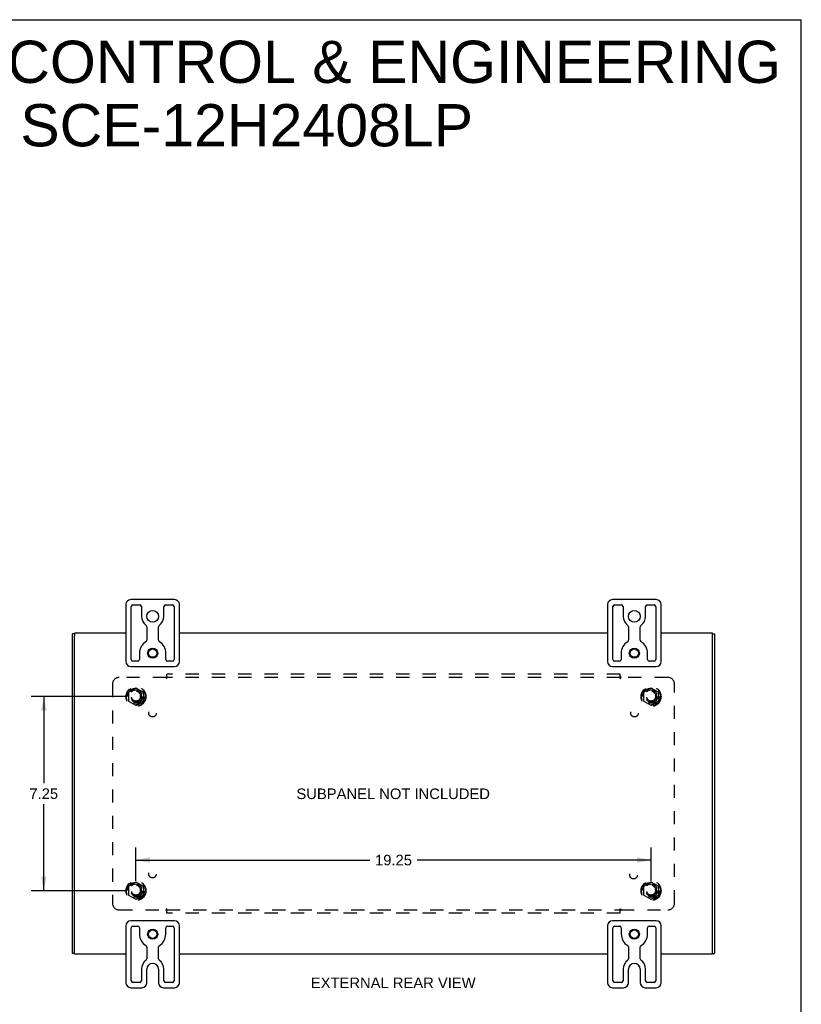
# Model space of a CAD drawing. Header units: inches. Extents: x 0 to 89.5, y 0 to 57.9.
# Tile 5 of 5: x 60.3 to 89.5, y 21.1 to 57.9. Entities that reach past the tile are written whole.
import ezdxf

# ---------------------------------------------------------------- set-up
doc = ezdxf.new("R2010")
doc.units = ezdxf.units.IN
doc.header["$LTSCALE"] = 4.921053
doc.header["$MEASUREMENT"] = 0
doc.linetypes.add('HIDDEN', pattern=[0.2, 0.1, -0.1])
doc.layers.get('0').update_dxf_attribs({"linetype": 'CONTINUOUS'})
for name, color, linetype in [('DEFAULT_2', 8, 'HIDDEN'), ('DIMENSIONS', 7, 'CONTINUOUS'), ('SUBPANEL', 7, 'CONTINUOUS')]:
    doc.layers.add(name, color=color, linetype=linetype)
doc.styles.get("Standard").update_dxf_attribs({"font": 'arial.ttf'})
doc.dimstyles.new('DIMSTYLE_1', dxfattribs={"dimtxt": 0.394737, "dimasz": 0.526316, "dimexe": 0.09, "dimexo": 0.07, "dimgap": 0.0375, "dimtad": 0, "dimtih": 1, "dimtoh": 1, "dimzin": 4, "dimdsep": 46, "dimtxsty": 'Standard', "dimblk": '_FILLED', "dimblk1": '_FILLED', "dimblk2": '_FILLED', "dimcen": 0.09, "dimadec": 3, "dimazin": 1, "dimtfac": 1, "dimtdec": 3, "dimtofl": 0, "dimtmove": 0, "dimatfit": 3, "dimldrblk": '_FILLED', "dimfxl": 0, "dimtolj": 1, "dimtzin": 4, "dimarcsym": 0})

# ---------------------------------------------------------------- blocks, each defined once
blk = doc.blocks.new('_FILLED')
at = {"color": 0, "linetype": 'ByBlock'}
blk.add_solid([(0, 0), (-1, 0.2), (-1, -0.2)], dxfattribs=at)
blk = doc.blocks.new('*D10')
at = {"layer": 'DIMENSIONS', "color": 2, "linetype": 'Continuous'}
for p, q in [((64.241, 32.601), (60.692, 32.601)), ((61.165, 32.601), (61.165, 29.37)), ((61.165, 25.351), (61.165, 28.581)), ((64.241, 25.351), (60.692, 25.351))]:
    blk.add_line(p, q, dxfattribs=at)
at = {"layer": 'DIMENSIONS', "color": 2, "linetype": 'Continuous', "xscale": 0.5263157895, "yscale": 0.5263157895, "zscale": 0.5263157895}
for p, rotation in [((61.165, 32.601), 90), ((61.165, 25.351), 270)]:
    blk.add_blockref('_FILLED', p, dxfattribs=dict(at, rotation=rotation))
at = {"layer": 'DIMENSIONS', "color": 2, "linetype": 'Continuous', "insert": (61.165, 29.173), "char_height": 0.3947, "width": 1.07269, "attachment_point": 2, "line_spacing_factor": 0.9}
blk.add_mtext('7.25', dxfattribs=at)
blk = doc.blocks.new('*D11')
at = {"layer": 'DIMENSIONS', "color": 2, "linetype": 'Continuous'}
for p, q in [((64.61, 25.719), (64.61, 26.969)), ((83.86, 25.719), (83.86, 26.969)), ((64.61, 26.495), (73.348, 26.495)), ((83.86, 26.495), (75.122, 26.495))]:
    blk.add_line(p, q, dxfattribs=at)
at = {"layer": 'DIMENSIONS', "color": 2, "linetype": 'Continuous', "xscale": 0.5263157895, "yscale": 0.5263157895, "zscale": 0.5263157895, "rotation": 180}
blk.add_blockref('_FILLED', (64.61, 26.495), dxfattribs=at)
at = {"layer": 'DIMENSIONS', "color": 2, "linetype": 'Continuous', "xscale": 0.5263157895, "yscale": 0.5263157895, "zscale": 0.5263157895}
blk.add_blockref('_FILLED', (83.86, 26.495), dxfattribs=at)
at = {"layer": 'DIMENSIONS', "color": 2, "linetype": 'Continuous', "insert": (74.235, 26.692), "char_height": 0.3947, "width": 1.37938, "attachment_point": 2, "line_spacing_factor": 0.9}
blk.add_mtext('19.25', dxfattribs=at)

msp = doc.modelspace()

# ---------------------------------------------------------------- linework, layer by layer
at = {"color": 7, "linetype": 'Continuous'}
for p, q in [((0, 57.895), (89.474, 57.895)), ((89.474, 0), (89.474, 57.895)), ((66.05, 36.226), (64.42, 36.226)), ((84.05, 36.226), (82.42, 36.226)), ((64.235, 36.041), (64.235, 33.911)), ((64.435, 33.988), (64.435, 35.963)), ((64.497, 36.026), (64.753, 36.026)), ((64.816, 35.963), (64.816, 35.601)), ((65.654, 35.601), (65.654, 35.963)), ((65.716, 36.026), (65.972, 36.026)), ((66.035, 35.963), (66.035, 33.988)), ((66.235, 33.911), (66.235, 36.041)), ((82.235, 36.041), (82.235, 33.911)), ((82.435, 33.988), (82.435, 35.963)), ((82.497, 36.026), (82.753, 36.026)), ((82.816, 35.963), (82.816, 35.601)), ((83.654, 35.601), (83.654, 35.963)), ((83.716, 36.026), (83.972, 36.026)), ((84.035, 35.963), (84.035, 33.988)), ((84.235, 33.911), (84.235, 36.041)), ((62.31, 34.973), (62.31, 34.867)), ((65.016, 35.21), (65.016, 34.707)), ((65.454, 34.707), (65.454, 35.21)), ((83.016, 35.21), (83.016, 34.707)), ((83.454, 34.707), (83.454, 35.21)), ((86.16, 34.867), (86.16, 34.973)), ((62.31, 34.943), (62.235, 34.943)), ((86.16, 34.943), (86.235, 34.943)), ((64.74, 34.226), (64.74, 33.988)), ((65.73, 33.988), (65.73, 34.226)), ((82.74, 34.226), (82.74, 33.988)), ((83.73, 33.988), (83.73, 34.226)), ((64.677, 33.926), (64.497, 33.926)), ((65.972, 33.926), (65.792, 33.926)), ((82.677, 33.926), (82.497, 33.926)), ((83.972, 33.926), (83.792, 33.926)), ((64.42, 33.726), (66.05, 33.726)), ((82.42, 33.726), (84.05, 33.726)), ((64.235, 24.041), (64.235, 21.911)), ((66.05, 24.226), (64.42, 24.226)), ((64.435, 21.988), (64.435, 23.963)), ((64.497, 24.026), (64.682, 24.026)), ((64.745, 23.963), (64.745, 23.726)), ((65.725, 23.726), (65.725, 23.963)), ((65.787, 24.026), (65.972, 24.026)), ((66.035, 23.963), (66.035, 21.988)), ((66.235, 21.911), (66.235, 24.041)), ((82.235, 24.041), (82.235, 21.911)), ((84.05, 24.226), (82.42, 24.226)), ((82.435, 21.988), (82.435, 23.963)), ((82.497, 24.026), (82.682, 24.026)), ((82.745, 23.963), (82.745, 23.726)), ((83.725, 23.726), (83.725, 23.963)), ((83.787, 24.026), (83.972, 24.026)), ((84.035, 23.963), (84.035, 21.988)), ((84.235, 21.911), (84.235, 24.041)), ((65.016, 23.25), (65.016, 22.804)), ((65.454, 22.804), (65.454, 23.25)), ((83.016, 23.25), (83.016, 22.804)), ((83.454, 22.804), (83.454, 23.25)), ((62.31, 23.009), (62.235, 23.009)), ((62.31, 22.978), (62.31, 23.084)), ((86.16, 22.978), (86.16, 23.084)), ((86.16, 23.009), (86.235, 23.009)), ((64.816, 22.414), (64.816, 21.988)), ((65.016, 21.911), (65.016, 22.414)), ((65.454, 22.414), (65.454, 21.911)), ((65.654, 21.988), (65.654, 22.414)), ((82.816, 22.414), (82.816, 21.988)), ((83.016, 21.911), (83.016, 22.414)), ((83.454, 22.414), (83.454, 21.911)), ((83.654, 21.988), (83.654, 22.414)), ((64.42, 21.726), (64.831, 21.726)), ((64.753, 21.926), (64.497, 21.926)), ((65.639, 21.726), (66.05, 21.726)), ((65.972, 21.926), (65.716, 21.926)), ((82.42, 21.726), (82.831, 21.726)), ((82.753, 21.926), (82.497, 21.926)), ((83.639, 21.726), (84.05, 21.726)), ((83.972, 21.926), (83.716, 21.926))]:
    msp.add_line(p, q, dxfattribs=at)
at = {"color": 3, "linetype": 'Continuous'}
for p, q in [((62.31, 34.973), (62.31, 34.976)), ((64.235, 34.976), (62.31, 34.976)), ((82.235, 34.976), (66.235, 34.976)), ((86.16, 34.976), (84.235, 34.976)), ((86.16, 34.973), (86.16, 34.976)), ((62.235, 23.009), (62.235, 34.943)), ((62.31, 23.085), (62.31, 34.866)), ((86.16, 23.085), (86.16, 34.866)), ((86.235, 34.943), (86.235, 23.009)), ((62.31, 22.976), (62.31, 22.978)), ((64.235, 22.976), (62.31, 22.976)), ((82.235, 22.976), (66.235, 22.976)), ((86.16, 22.976), (84.235, 22.976)), ((86.16, 22.976), (86.16, 22.978))]:
    msp.add_line(p, q, dxfattribs=at)
at = {"color": 7, "linetype": 'Continuous'}
for centre, radius in [((65.235, 35.601), 0.219), ((83.235, 35.601), 0.219), ((65.235, 34.226), 0.188), ((65.235, 34.226), 0.156), ((83.235, 34.226), 0.188), ((83.235, 34.226), 0.156), ((65.235, 23.726), 0.188), ((83.235, 23.726), 0.188), ((65.235, 23.726), 0.156), ((83.235, 23.726), 0.156)]:
    msp.add_circle(centre, radius, dxfattribs=at)
for centre, radius, start, end in [((64.42, 36.041), 0.185, 90, 180), ((66.05, 36.041), 0.185, 0, 90), ((82.42, 36.041), 0.185, 90, 180), ((84.05, 36.041), 0.185, 0, 90), ((64.497, 35.963), 0.0625, 90, 180), ((64.753, 35.963), 0.0625, 360, 90), ((65.716, 35.963), 0.0625, 90, 180), ((65.972, 35.963), 0.0625, 360, 90), ((82.497, 35.963), 0.0625, 90, 180), ((82.753, 35.963), 0.0625, 360, 90), ((83.716, 35.963), 0.0625, 90, 180), ((83.972, 35.963), 0.0625, 360, 90), ((65.235, 35.601), 0.419, 180, 234.223), ((65.235, 35.601), 0.419, 305.777, 360), ((83.235, 35.601), 0.419, 180, 234.223), ((83.235, 35.601), 0.419, 305.777, 360), ((64.953, 35.21), 0.0625, 0, 54.223), ((65.516, 35.21), 0.0625, 125.777, 180), ((82.953, 35.21), 0.0625, 0, 54.223), ((83.516, 35.21), 0.0625, 125.777, 180), ((65.235, 34.226), 0.495, 120.3269, 180), ((64.953, 34.707), 0.0625, 300.3269, 0), ((65.516, 34.707), 0.0625, 180, 239.6731), ((65.235, 34.226), 0.495, 0, 59.6731), ((83.235, 34.226), 0.495, 120.3269, 180), ((82.953, 34.707), 0.0625, 300.3269, 0), ((83.516, 34.707), 0.0625, 180, 239.6731), ((83.235, 34.226), 0.495, 0, 59.6731), ((64.42, 33.911), 0.185, 180, 270), ((64.497, 33.988), 0.0625, 180, 270), ((64.677, 33.988), 0.0625, 270, 0), ((65.792, 33.988), 0.0625, 180, 270), ((65.972, 33.988), 0.0625, 270, 0), ((66.05, 33.911), 0.185, 270, 360), ((82.42, 33.911), 0.185, 180, 270), ((82.497, 33.988), 0.0625, 180, 270), ((82.677, 33.988), 0.0625, 270, 0), ((83.792, 33.988), 0.0625, 180, 270), ((83.972, 33.988), 0.0625, 270, 0), ((84.05, 33.911), 0.185, 270, 360), ((64.42, 24.041), 0.185, 90, 180), ((64.497, 23.963), 0.0625, 90, 180), ((64.682, 23.963), 0.0625, 360, 90), ((65.787, 23.963), 0.0625, 90, 180), ((65.972, 23.963), 0.0625, 360, 90), ((66.05, 24.041), 0.185, 0, 90), ((82.42, 24.041), 0.185, 90, 180), ((82.497, 23.963), 0.0625, 90, 180), ((82.682, 23.963), 0.0625, 360, 90), ((83.787, 23.963), 0.0625, 90, 180), ((83.972, 23.963), 0.0625, 360, 90), ((84.05, 24.041), 0.185, 0, 90), ((65.235, 23.726), 0.49, 180, 239.3693), ((65.235, 23.726), 0.49, 300.6307, 360), ((83.235, 23.726), 0.49, 180, 239.3693), ((83.235, 23.726), 0.49, 300.6307, 360), ((64.953, 23.25), 0.0625, 360, 59.3693), ((65.516, 23.25), 0.0625, 120.6307, 180), ((82.953, 23.25), 0.0625, 360, 59.3693), ((83.516, 23.25), 0.0625, 120.6307, 180), ((65.235, 22.414), 0.419, 125.777, 180), ((64.953, 22.804), 0.0625, 305.777, 360), ((65.235, 22.414), 0.219, 0, 180), ((65.516, 22.804), 0.0625, 180, 234.223), ((65.235, 22.414), 0.419, 0, 54.223), ((83.235, 22.414), 0.419, 125.777, 180), ((82.953, 22.804), 0.0625, 305.777, 360), ((83.235, 22.414), 0.219, 0, 180), ((83.516, 22.804), 0.0625, 180, 234.223), ((83.235, 22.414), 0.419, 0, 54.223), ((64.42, 21.911), 0.185, 180, 270), ((64.497, 21.988), 0.0625, 180, 270), ((64.753, 21.988), 0.0625, 270, 0), ((64.831, 21.911), 0.185, 270, 360), ((65.639, 21.911), 0.185, 180, 270), ((65.716, 21.988), 0.0625, 180, 270), ((65.972, 21.988), 0.0625, 270, 0), ((66.05, 21.911), 0.185, 270, 360), ((82.42, 21.911), 0.185, 180, 270), ((82.497, 21.988), 0.0625, 180, 270), ((82.753, 21.988), 0.0625, 270, 0), ((82.831, 21.911), 0.185, 270, 360), ((83.639, 21.911), 0.185, 180, 270), ((83.716, 21.988), 0.0625, 180, 270), ((83.972, 21.988), 0.0625, 270, 0), ((84.05, 21.911), 0.185, 270, 360)]:
    msp.add_arc(centre, radius, start, end, dxfattribs=at)
at = {"layer": 'DEFAULT_2', "color": 8, "linetype": 'HIDDEN'}
for p, q in [((64.332, 32.755), (64.332, 32.446)), ((64.605, 32.918), (64.337, 32.764)), ((64.882, 32.764), (64.615, 32.918)), ((64.887, 32.755), (64.887, 32.446)), ((83.582, 32.755), (83.582, 32.446)), ((83.855, 32.918), (83.587, 32.764)), ((84.132, 32.764), (83.865, 32.918)), ((84.137, 32.755), (84.137, 32.446)), ((64.337, 32.437), (64.605, 32.283)), ((64.615, 32.283), (64.882, 32.437)), ((83.587, 32.437), (83.855, 32.283)), ((83.865, 32.283), (84.132, 32.437)), ((64.332, 25.505), (64.332, 25.196)), ((64.605, 25.668), (64.337, 25.514)), ((64.882, 25.514), (64.615, 25.668)), ((64.887, 25.505), (64.887, 25.196)), ((83.582, 25.505), (83.582, 25.196)), ((83.855, 25.668), (83.587, 25.514)), ((84.132, 25.514), (83.865, 25.668)), ((84.137, 25.505), (84.137, 25.196)), ((64.337, 25.187), (64.605, 25.033)), ((64.615, 25.033), (64.882, 25.187)), ((83.587, 25.187), (83.855, 25.033)), ((83.865, 25.033), (84.132, 25.187))]:
    msp.add_line(p, q, dxfattribs=at)
for centre, radius in [((64.61, 32.601), 0.372), ((64.61, 32.601), 0.356), ((64.61, 32.601), 0.312), ((64.61, 32.601), 0.204), ((64.61, 32.601), 0.188), ((64.61, 32.601), 0.183), ((64.61, 32.601), 0.165), ((83.86, 32.601), 0.372), ((83.86, 32.601), 0.356), ((83.86, 32.601), 0.312), ((83.86, 32.601), 0.204), ((83.86, 32.601), 0.188), ((83.86, 32.601), 0.183), ((83.86, 32.601), 0.165), ((64.61, 25.351), 0.372), ((64.61, 25.351), 0.356), ((64.61, 25.351), 0.312), ((64.61, 25.351), 0.204), ((64.61, 25.351), 0.188), ((64.61, 25.351), 0.183), ((64.61, 25.351), 0.165), ((83.86, 25.351), 0.372), ((83.86, 25.351), 0.356), ((83.86, 25.351), 0.312), ((83.86, 25.351), 0.204), ((83.86, 25.351), 0.188), ((83.86, 25.351), 0.183), ((83.86, 25.351), 0.165)]:
    msp.add_circle(centre, radius, dxfattribs=at)
for centre, start, end in [((64.342, 32.755), 120.012, 179.9887), ((64.61, 32.909), 60.0127, 119.9883), ((64.877, 32.755), 0.0124, 59.9892), ((83.592, 32.755), 120.012, 179.9887), ((83.86, 32.909), 60.0127, 119.9883), ((84.127, 32.755), 0.0124, 59.9892), ((64.342, 32.446), 180.0124, 239.9892), ((64.877, 32.446), 300.012, 359.9887), ((83.592, 32.446), 180.0124, 239.9892), ((84.127, 32.446), 300.012, 359.9887), ((64.61, 32.292), 240.0127, 299.9883), ((83.86, 32.292), 240.0127, 299.9883), ((64.342, 25.505), 120.012, 179.9887), ((64.61, 25.659), 60.0127, 119.9883), ((64.877, 25.505), 0.0124, 59.9892), ((83.592, 25.505), 120.012, 179.9887), ((83.86, 25.659), 60.0127, 119.9883), ((84.127, 25.505), 0.0124, 59.9892), ((64.342, 25.196), 180.0124, 239.9892), ((64.61, 25.042), 240.0127, 299.9883), ((64.877, 25.196), 300.012, 359.9887), ((83.592, 25.196), 180.0124, 239.9892), ((83.86, 25.042), 240.0127, 299.9883), ((84.127, 25.196), 300.012, 359.9887)]:
    msp.add_arc(centre, 0.01, start, end, dxfattribs=at)
at = {"layer": 'SUBPANEL', "color": 8, "linetype": 'HIDDEN'}
for p, q in [((65.731, 33.319), (63.985, 33.319)), ((65.744, 33.333), (65.741, 33.33)), ((65.766, 33.278), (65.766, 33.444)), ((82.704, 33.444), (65.766, 33.444)), ((82.704, 33.319), (65.766, 33.319)), ((82.704, 33.278), (82.704, 33.444)), ((82.721, 33.337), (82.726, 33.333)), ((84.485, 33.319), (82.739, 33.319)), ((63.735, 33.069), (63.735, 24.882)), ((84.735, 24.882), (84.735, 33.069)), ((65.766, 24.507), (65.766, 24.673)), ((82.704, 24.507), (82.704, 24.673)), ((63.985, 24.632), (65.731, 24.632)), ((65.749, 24.614), (65.744, 24.618)), ((65.766, 24.632), (82.704, 24.632)), ((82.704, 24.507), (65.766, 24.507)), ((82.726, 24.618), (82.729, 24.621)), ((82.739, 24.632), (84.485, 24.632))]:
    msp.add_line(p, q, dxfattribs=at)
for points in [[(65.741, 33.33), (65.74, 33.329), (65.738, 33.327), (65.737, 33.326), (65.736, 33.325), (65.735, 33.324), (65.733, 33.322), (65.732, 33.321), (65.731, 33.319)], [(65.743, 33.3), (65.741, 33.304), (65.74, 33.306), (65.739, 33.308), (65.737, 33.31), (65.736, 33.312), (65.735, 33.314), (65.734, 33.315), (65.733, 33.317), (65.732, 33.318), (65.731, 33.319)], [(65.766, 33.278), (65.765, 33.279), (65.763, 33.279), (65.762, 33.28), (65.761, 33.281), (65.76, 33.281), (65.758, 33.282), (65.757, 33.283), (65.756, 33.284), (65.755, 33.285), (65.754, 33.286), (65.752, 33.288), (65.751, 33.289), (65.75, 33.29), (65.749, 33.292), (65.748, 33.293), (65.747, 33.295), (65.746, 33.297), (65.744, 33.299), (65.743, 33.3)], [(65.75, 33.339), (65.747, 33.336), (65.744, 33.333)], [(65.766, 33.358), (65.765, 33.356), (65.764, 33.355), (65.762, 33.353), (65.761, 33.351), (65.76, 33.35), (65.759, 33.348), (65.757, 33.347), (65.756, 33.345), (65.755, 33.344), (65.754, 33.343), (65.752, 33.341), (65.751, 33.34), (65.75, 33.339)], [(82.704, 33.358), (82.705, 33.356), (82.706, 33.355), (82.707, 33.353), (82.708, 33.351), (82.71, 33.35), (82.711, 33.348), (82.712, 33.347), (82.713, 33.345), (82.715, 33.344), (82.716, 33.343), (82.717, 33.341), (82.719, 33.34), (82.72, 33.339), (82.721, 33.337)], [(82.704, 33.278), (82.705, 33.279), (82.706, 33.279), (82.708, 33.28), (82.709, 33.281), (82.71, 33.281), (82.711, 33.282), (82.712, 33.283), (82.714, 33.284), (82.715, 33.285), (82.716, 33.286), (82.717, 33.288), (82.718, 33.289), (82.72, 33.29), (82.721, 33.292), (82.722, 33.293), (82.723, 33.295), (82.724, 33.297), (82.725, 33.299), (82.726, 33.3), (82.729, 33.304)], [(82.726, 33.333), (82.729, 33.33), (82.73, 33.329), (82.731, 33.327), (82.732, 33.326), (82.734, 33.325), (82.735, 33.324), (82.736, 33.322), (82.738, 33.321), (82.739, 33.319)], [(82.729, 33.304), (82.73, 33.306), (82.731, 33.308), (82.732, 33.31), (82.733, 33.312), (82.735, 33.314), (82.736, 33.315), (82.737, 33.317), (82.738, 33.318), (82.739, 33.319)], [(65.766, 24.673), (65.765, 24.672), (65.763, 24.672), (65.762, 24.671), (65.761, 24.67), (65.76, 24.67), (65.758, 24.669), (65.757, 24.668), (65.756, 24.667), (65.755, 24.666), (65.754, 24.665), (65.752, 24.663), (65.751, 24.662), (65.75, 24.661), (65.749, 24.659), (65.748, 24.658), (65.747, 24.656), (65.746, 24.654), (65.744, 24.652), (65.743, 24.651), (65.741, 24.647)], [(82.704, 24.673), (82.705, 24.672), (82.706, 24.672), (82.708, 24.671), (82.709, 24.67), (82.71, 24.67), (82.711, 24.669), (82.712, 24.668), (82.714, 24.667), (82.715, 24.666), (82.716, 24.665), (82.717, 24.663), (82.718, 24.662), (82.72, 24.661), (82.721, 24.659), (82.722, 24.658), (82.723, 24.656), (82.724, 24.654), (82.725, 24.652), (82.726, 24.651)], [(82.726, 24.651), (82.729, 24.647), (82.73, 24.645), (82.731, 24.643), (82.732, 24.641), (82.733, 24.639), (82.735, 24.637), (82.736, 24.636), (82.737, 24.634), (82.738, 24.633), (82.739, 24.632)], [(65.741, 24.647), (65.74, 24.645), (65.739, 24.643), (65.737, 24.641), (65.736, 24.639), (65.735, 24.637), (65.734, 24.636), (65.733, 24.634), (65.732, 24.633), (65.731, 24.632)], [(65.744, 24.618), (65.741, 24.621), (65.74, 24.622), (65.738, 24.624), (65.737, 24.625), (65.736, 24.626), (65.735, 24.628), (65.733, 24.629), (65.732, 24.63), (65.731, 24.632)], [(65.766, 24.593), (65.765, 24.595), (65.764, 24.596), (65.762, 24.598), (65.761, 24.6), (65.76, 24.601), (65.759, 24.603), (65.757, 24.604), (65.756, 24.606), (65.755, 24.607), (65.754, 24.608), (65.752, 24.61), (65.751, 24.611), (65.75, 24.612), (65.749, 24.614)], [(82.704, 24.593), (82.705, 24.595), (82.706, 24.596), (82.707, 24.598), (82.708, 24.6), (82.71, 24.601), (82.711, 24.603), (82.712, 24.604), (82.713, 24.606), (82.715, 24.607), (82.716, 24.608), (82.717, 24.61), (82.719, 24.611), (82.72, 24.612)], [(82.72, 24.612), (82.722, 24.615), (82.726, 24.618)], [(82.729, 24.621), (82.73, 24.622), (82.731, 24.624), (82.732, 24.625), (82.734, 24.626), (82.735, 24.628), (82.736, 24.629), (82.738, 24.63), (82.739, 24.632)]]:
    msp.add_lwpolyline(points, dxfattribs=at)
for centre, radius in [((64.61, 32.601), 0.25), ((83.86, 32.601), 0.25), ((65.228, 31.982), 0.141), ((83.241, 31.982), 0.141), ((65.228, 25.969), 0.141), ((83.205, 25.93), 0.141), ((64.61, 25.351), 0.25), ((83.86, 25.351), 0.25)]:
    msp.add_circle(centre, radius, dxfattribs=at)
for centre, start, end in [((63.985, 33.069), 90, 180), ((84.485, 33.069), 0, 90), ((63.985, 24.882), 180, 270), ((84.485, 24.882), 270, 360)]:
    msp.add_arc(centre, 0.25, start, end, dxfattribs=at)

# ---------------------------------------------------------------- texts
at = {"layer": 'DIMENSIONS', "color": 2, "linetype": 'Continuous', "attachment_point": 2, "line_spacing_factor": 0.9}
for s, insert, char_height, width in [('SAGINAW CONTROL & ENGINEERING\\PSCE-12H2408LP', (68.749, 57.11), 1.57895, 39.87869), ('SUBPANEL NOT INCLUDED', (74.223, 29.169), 0.39474, 7.21825), ('EXTERNAL REAR VIEW', (74.225, 22.105), 0.39474, 6.14557)]:
    msp.add_mtext(s, dxfattribs=dict(at, insert=insert, char_height=char_height, width=width))

# ---------------------------------------------------------------- dimensions: what is measured, and where the dimension line sits
at = {"layer": 'DIMENSIONS', "color": 2, "linetype": 'Continuous'}
dim = msp.add_linear_dim(base=(61.165, 32.601), p1=(64.311, 25.351), p2=(64.311, 32.601), angle=90, dimstyle='DIMSTYLE_1', dxfattribs=at)
dim.commit()
dim.dimension.update_dxf_attribs({"geometry": '*D10', "text_midpoint": (61.167, 28.973), "dimtype": 160})
dim = msp.add_linear_dim(base=(83.86, 26.495), p1=(64.61, 25.649), p2=(83.86, 25.649), dimstyle='DIMSTYLE_1', dxfattribs=at)
dim.commit()
dim.dimension.update_dxf_attribs({"geometry": '*D11', "text_midpoint": (74.253, 26.493), "dimtype": 160})

doc.saveas('drawing.dxf')
